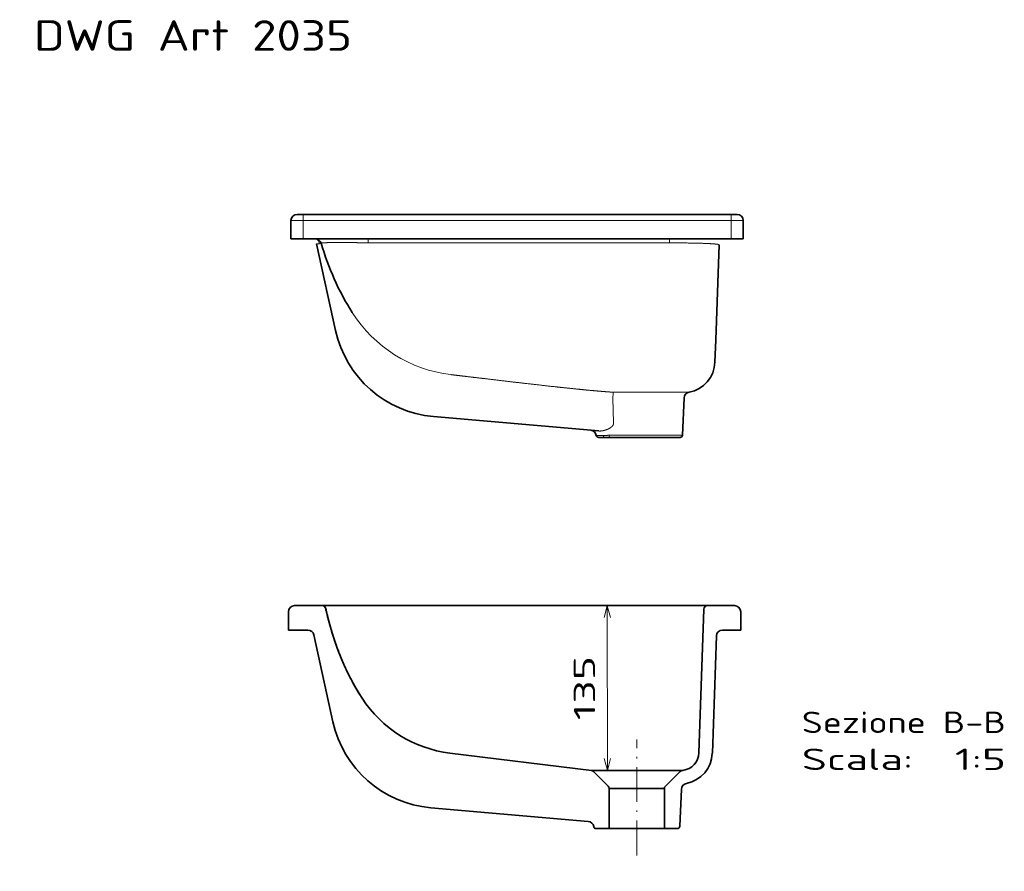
# Model space of a CAD drawing. Extents: x 32 to 349, y 12 to 273.
# Tile 5 of 5: x 179 to 340, y 134 to 273. Entities that reach past the tile are written whole.
import ezdxf
from ezdxf.enums import TextEntityAlignment as Align

# ---------------------------------------------------------------- set-up
doc = ezdxf.new("R2010")
doc.units = 0
doc.linetypes.add('DASHDOT', pattern=[18.5, 12, -3, 0.5, -3])
doc.layers.get('0').update_dxf_attribs({"lineweight": 13})
doc.styles.get("Standard").update_dxf_attribs({"font": 'isocp.shx'})
doc.dimstyles.get("Standard").update_dxf_attribs({"dimtxt": 2.5, "dimasz": 2.5, "dimexe": 1.25, "dimexo": 0.625, "dimtad": 1, "dimcen": 2.5, "dimadec": 0, "dimazin": 0, "dimtfac": 1, "dimtmove": 0, "dimatfit": 0, "dimfxl": 0, "dimarcsym": 0})

# ---------------------------------------------------------------- blocks, each defined once
blk = doc.blocks.new('*D')
at = {"color": 7, "lineweight": 13}
for p, q in [((108.82, 241.34), (36.28, 241.34)), ((38.28, 205.22), (38.28, 241.34)), ((108.82, 205.22), (36.28, 205.22)), ((275.09, 150.34), (275.06, 177.3)), ((108.82, 108.87), (35.49, 108.87)), ((37.49, 34.87), (37.49, 108.87)), ((88.64, 64.5), (114.74, 49.63)), ((123.61, 51.87), (181.15, 51.87)), ((108.82, 34.87), (35.49, 34.87)), ((54.82, 34.87), (54.82, 11.82)), ((166.82, 34.87), (166.82, 11.82)), ((54.82, 13.82), (166.82, 13.82))]:
    blk.add_line(p, q, dxfattribs=at)
at = {"color": 7, "lineweight": 13, "ltscale": 0.425}
blk.add_line((179.15, 34.87), (179.15, 51.87), dxfattribs=at)
at = {"color": 7, "lineweight": 13, "ltscale": 0.358312}
blk.add_line((166.82, 34.87), (181.15, 34.87), dxfattribs=at)
at = {"color": 7, "lineweight": 13}
for points in [[(38.8, 239.4), (38.28, 241.34), (37.76, 239.4)], [(37.76, 207.15), (38.28, 205.22), (38.8, 207.15)], [(275.58, 175.37), (275.06, 177.3), (274.55, 175.37)], [(274.57, 152.27), (275.09, 150.34), (275.6, 152.27)], [(38, 106.93), (37.49, 108.87), (36.97, 106.93)], [(108.84, 53.59), (106.9, 54.1), (108.32, 52.69)], [(179.67, 49.93), (179.15, 51.87), (178.64, 49.93)], [(112.81, 50.14), (114.74, 49.63), (113.32, 51.04)], [(36.97, 36.8), (37.49, 34.87), (38, 36.8)], [(178.64, 36.8), (179.15, 34.87), (179.67, 36.8)], [(56.75, 14.34), (54.82, 13.82), (56.75, 13.3)], [(164.89, 13.3), (166.82, 13.82), (164.89, 14.34)]]:
    blk.add_lwpolyline(points, dxfattribs=at)
for s, rotation, p, p2 in [('181', 90, (36.28, 218.02), (36.28, 228.53)), ('135', 90.0476, (273.08, 158.56), (273.07, 169.07)), ('370', 90, (35.49, 66.61), (35.49, 77.12)), ('%%c', 330.3452, (89.63, 66.23), (91.86, 64.96)), ('45', 330.3452, (92.73, 64.47), (98.62, 61.12)), ('85', 90, (177.15, 39.98), (177.15, 46.75))]:
    blk.add_text(s, height=3.5, rotation=rotation, dxfattribs=at).set_placement(p, p2, align=Align.FIT)
blk.add_text('560', height=3.5, dxfattribs=at).set_placement((105.57, 15.82), (116.08, 15.82), align=Align.FIT)
blk = doc.blocks.new('BLOCK7')
at = {"color": 7, "lineweight": 35, "ltscale": 0.125}
for p, q in [((-360, 0), (-365, 0)), ((-360, 0), (-365, 0)), ((-5, 0), (-10, 0))]:
    blk.add_line(p, q, dxfattribs=at)
at = {"color": 7, "lineweight": 35}
for p, q in [((-10, 0), (-360, 0)), ((-10, 0), (-360, 0)), ((-311.08, 0), (-342.42, 0)), ((-311.08, 0), (-342.42, 0)), ((-311.08, 0), (-59.73, 0)), ((-311.08, 0), (-59.73, 0)), ((-27.1, 0), (-59.73, 0)), ((-27.1, 0), (-59.73, 0)), ((-10, -20), (-360, -20)), ((-10, -20), (-360, -20)), ((-349.14, -23.93), (-333.52, -95.03)), ((-349.14, -23.93), (-333.52, -95.03)), ((-22.57, -102.52), (-19.86, -24.83)), ((-22.57, -102.52), (-19.86, -24.83)), ((-48.44, -150.17), (-49.77, -180.59)), ((-48.44, -150.17), (-49.77, -180.59)), ((-118.31, -177.2), (-253.46, -165.38)), ((-118.31, -177.2), (-253.46, -165.38)), ((-108.52, -182.5), (-51.76, -182.5)), ((-108.52, -182.5), (-51.76, -182.5))]:
    blk.add_line(p, q, dxfattribs=at)
at = {"color": 7, "lineweight": 13, "ltscale": 0.125}
for p, q in [((-360, 0), (-360, -5)), ((-360, 0), (-360, -5)), ((-10, 0), (-10, -5)), ((-10, 0), (-10, -5))]:
    blk.add_line(p, q, dxfattribs=at)
at = {"color": 7, "lineweight": 13, "ltscale": 0.25}
for p, q in [((-360, -5), (-370, -5)), ((-360, -5), (-370, -5)), ((0, -5), (-10, -5)), ((0, -5), (-10, -5))]:
    blk.add_line(p, q, dxfattribs=at)
at = {"color": 7, "lineweight": 35, "ltscale": 0.375}
for p, q in [((-370, -5), (-370, -20)), ((-370, -5), (-370, -20)), ((0, -5), (0, -20)), ((0, -5), (0, -20))]:
    blk.add_line(p, q, dxfattribs=at)
at = {"color": 7, "lineweight": 13}
for p, q in [((-10, -5), (-360, -5)), ((-10, -5), (-360, -5)), ((-306.81, -23.29), (-60.34, -23.29)), ((-306.81, -23.29), (-60.34, -23.29)), ((-106.68, -150.28), (-106.15, -170.51)), ((-106.68, -150.28), (-106.15, -170.51)), ((-46.18, -145.49), (-106.37, -145.49)), ((-46.18, -145.49), (-106.37, -145.49)), ((-109.93, -180.59), (-49.77, -180.59)), ((-109.93, -180.59), (-49.77, -180.59))]:
    blk.add_line(p, q, dxfattribs=at)
at = {"color": 7, "lineweight": 13, "ltscale": 0.375}
for p, q in [((-360, -5), (-360, -20)), ((-360, -5), (-360, -20)), ((-10, -5), (-10, -20)), ((-10, -5), (-10, -20))]:
    blk.add_line(p, q, dxfattribs=at)
at = {"color": 7, "lineweight": 35, "ltscale": 0.25}
for p, q in [((-370, -20), (-360, -20)), ((-370, -20), (-360, -20)), ((-10, -20), (0, -20)), ((-10, -20), (0, -20))]:
    blk.add_line(p, q, dxfattribs=at)
at = {"color": 7, "lineweight": 13, "ltscale": 0.082247}
for p, q in [((-306.81, -23.29), (-306.81, -20)), ((-306.81, -23.29), (-306.81, -20)), ((-60.34, -23.29), (-60.34, -20)), ((-60.34, -23.29), (-60.34, -20))]:
    blk.add_line(p, q, dxfattribs=at)
at = {"color": 7, "lineweight": 35, "ltscale": 0.45797}
blk.add_line((-22.57, -102.52), (-23.21, -120.83), dxfattribs=at)
blk.add_line((-22.57, -102.52), (-23.21, -120.83), dxfattribs=at)
at = {"color": 7, "lineweight": 13, "ltscale": 0.002766}
blk.add_line((-22.57, -102.52), (-22.58, -102.63), dxfattribs=at)
at = {"color": 7, "lineweight": 13, "ltscale": 0.000198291}
blk.add_line((-22.57, -102.52), (-22.57, -102.53), dxfattribs=at)
at = {"color": 7, "lineweight": 13, "ltscale": 0.140343}
blk.add_line((-114.65, -180.98), (-120.26, -180.82), dxfattribs=at)
blk.add_line((-114.65, -180.98), (-120.26, -180.82), dxfattribs=at)
at = {"color": 7, "lineweight": 35, "ltscale": 0.131958}
blk.add_line((-113, -182.5), (-118.28, -182.5), dxfattribs=at)
blk.add_line((-113, -182.5), (-118.28, -182.5), dxfattribs=at)
at = {"color": 7, "lineweight": 35, "ltscale": 0.112116}
blk.add_line((-108.52, -182.5), (-113, -182.5), dxfattribs=at)
blk.add_line((-108.52, -182.5), (-113, -182.5), dxfattribs=at)
at = {"color": 7, "lineweight": 35}
for centre, radius, start, end in [((-365, -5), 5, 90, 180), ((-365, -5), 5, 90, 180), ((-27.1, -3), 3, 90, 90.30272), ((-5, -5), 5, 0, 90), ((-5, -5), 5, 0, 90), ((-342.42, -3), 3, 89.70308, 90), ((-350.14, -25), 5, 16.57643, 89.74849), ((-350.14, -25), 5, 16.57643, 89.74849), ((-245.61, -75.72), 90, 192.38966, 265), ((-245.61, -75.72), 90, 192.38966, 265), ((-49.2, -119.92), 26, 280.69668, 358.00001), ((-49.2, -119.92), 26, 280.69668, 358.00001), ((-43.44, -150.39), 5, 100.69668, 177.50001), ((-43.44, -150.39), 5, 100.69668, 177.50001), ((-125.19, -181.62), 5, 9.19864, 84.85017), ((-125.19, -181.62), 5, 9.19864, 84.85017), ((-118.28, -180.5), 2, 189.19865, 270), ((-118.28, -180.5), 2, 189.19865, 270), ((-51.76, -180.5), 2, 270, 357.5), ((-51.76, -180.5), 2, 270, 357.5)]:
    blk.add_arc(centre, radius, start, end, dxfattribs=at)
at = {"color": 7, "lineweight": 13}
for centre, radius, start, end in [((629.27, -196.45), 737.4, 176.03682, 176.40968), ((629.27, -196.45), 737.4, 176.03682, 176.40968), ((-45.55, -114.51), 30.98, 268.81874, 272.17337), ((-45.55, -114.51), 30.98, 268.81874, 272.17337)]:
    blk.add_arc(centre, radius, start, end, dxfattribs=at)
for centre, major_axis, ratio, start_param, end_param in [((-350.14, -25), (0, -5), 0.697839, 1.747253, 3.136234), ((-350.14, -25), (0, -5), 0.697839, 1.747253, 3.136234), ((-350.14, -25), (4.79, 1.43), 0.039326, 5.499776, 6.283186), ((-350.14, -25), (4.79, 1.43), 0.039326, 5.499776, 6.283186), ((-226.21, -20.54), (24.23, -108.65), 0.997872, 5.060253, 5.945279), ((-226.21, -20.54), (24.23, -108.65), 0.997872, 5.060253, 5.945279), ((-113, -180.5), (0, -2), 0.845399, 4.955166, 6.283186), ((-113, -180.5), (0, -2), 0.845399, 4.955166, 6.283186), ((-108.52, -180.5), (0, -2), 0.707671, 4.756022, 6.283185), ((-108.52, -180.5), (0, -2), 0.707671, 4.756022, 6.283185)]:
    blk.add_ellipse(centre, major_axis=major_axis, ratio=ratio, start_param=start_param, end_param=end_param, dxfattribs=at)
at = {"color": 7, "lineweight": 35}
for centre, major_axis, ratio, start_param, end_param in [((11444.63, 10416.95), (11745.12, 10522.88), 0.11078, 3.089318, 3.105854), ((11444.63, 10416.95), (11745.12, 10522.88), 0.11078, 3.089318, 3.105854), ((3792.32, 3614.93), (4091.88, 3721.88), 0.186712, 3.079857, 3.109263), ((3792.32, 3614.93), (4091.88, 3721.88), 0.186712, 3.079857, 3.109263)]:
    blk.add_ellipse(centre, major_axis=major_axis, ratio=ratio, start_param=start_param, end_param=end_param, dxfattribs=at)
at = {"color": 7, "lineweight": 13}
for points, knots in [([(-346.71, -24.12), (-347.51, -24.04), (-348.19, -23.97), (-348.72, -23.92), (-349.06, -23.9), (-349.13, -23.92), (-349.14, -23.92), (-349.14, -23.92), (-349.14, -23.93)], [0, 0, 0, 0, 0, 0, 11.160554, 11.160554, 11.160554, 12.312929, 12.312929, 12.312929, 12.312929, 12.312929, 12.312929]), ([(-346.71, -24.12), (-347.51, -24.04), (-348.19, -23.97), (-348.72, -23.92), (-349.06, -23.9), (-349.13, -23.92), (-349.14, -23.92), (-349.14, -23.92), (-349.14, -23.93)], [0, 0, 0, 0, 0, 0, 11.160554, 11.160554, 11.160554, 12.312929, 12.312929, 12.312929, 12.312929, 12.312929, 12.312929]), ([(-345.35, -23.57), (-345.38, -23.46), (-345.03, -23.36), (-344.26, -23.26), (-341.67, -23.09), (-337.39, -22.98), (-334.64, -22.95), (-328.81, -22.92), (-322.28, -22.97), (-319.02, -23.02), (-315.14, -23.09), (-311.25, -23.17), (-310.66, -23.19), (-309.53, -23.22), (-308.39, -23.25), (-307.86, -23.26), (-307.34, -23.28), (-306.81, -23.29)], [0, 0, 0, 0, 0, 0, 23.715856, 23.715856, 23.715856, 52.327156, 52.327156, 52.327156, 78.812474, 78.812474, 78.812474, 83.75061, 83.75061, 83.75061, 88.005765, 88.005765, 88.005765, 88.005765, 88.005765, 88.005765]), ([(-345.35, -23.57), (-345.38, -23.46), (-345.03, -23.36), (-344.26, -23.26), (-341.67, -23.09), (-337.39, -22.98), (-334.64, -22.95), (-328.81, -22.92), (-322.28, -22.97), (-319.02, -23.02), (-315.14, -23.09), (-311.25, -23.17), (-310.66, -23.19), (-309.53, -23.22), (-308.39, -23.25), (-307.86, -23.26), (-307.34, -23.28), (-306.81, -23.29)], [0, 0, 0, 0, 0, 0, 23.715856, 23.715856, 23.715856, 52.327156, 52.327156, 52.327156, 78.812474, 78.812474, 78.812474, 83.75061, 83.75061, 83.75061, 88.005765, 88.005765, 88.005765, 88.005765, 88.005765, 88.005765]), ([(-19.86, -24.83), (-19.85, -24.64), (-20.43, -24.46), (-21.61, -24.29), (-25.49, -23.93), (-31.68, -23.64), (-35.72, -23.52), (-42.95, -23.36), (-50.81, -23.29), (-53.98, -23.28), (-57.16, -23.28), (-60.34, -23.29)], [0, 0, 0, 0, 0, 0, 31.998993, 31.998993, 31.998993, 73.055681, 73.055681, 73.055681, 99.650887, 99.650887, 99.650887, 99.650887, 99.650887, 99.650887]), ([(-19.86, -24.83), (-19.85, -24.64), (-20.43, -24.46), (-21.61, -24.29), (-25.49, -23.93), (-31.68, -23.64), (-35.72, -23.52), (-42.95, -23.36), (-50.81, -23.29), (-53.98, -23.28), (-57.16, -23.28), (-60.34, -23.29)], [0, 0, 0, 0, 0, 0, 31.998993, 31.998993, 31.998993, 73.055681, 73.055681, 73.055681, 99.650887, 99.650887, 99.650887, 99.650887, 99.650887, 99.650887]), ([(-239.3, -131.07), (-236.26, -131.43), (-233.21, -131.79), (-230.17, -132.16), (-224.22, -132.87), (-218.27, -133.57), (-214.64, -134.01), (-203.64, -135.31), (-192.65, -136.6), (-184.58, -137.54), (-172.1, -138.98), (-159.89, -140.35), (-155.55, -140.83), (-147.13, -141.75), (-139.06, -142.6), (-135.14, -143), (-127.79, -143.73), (-121.12, -144.34), (-118.02, -144.61), (-113.76, -144.96), (-109.86, -145.25), (-108.66, -145.33), (-107.5, -145.41), (-106.37, -145.49)], [0, 0, 0, 0, 0, 0, 26.52738, 26.52738, 26.52738, 51.802532, 51.802532, 51.802532, 122.430191, 122.430191, 122.430191, 161.38796, 161.38796, 161.38796, 199.825863, 199.825863, 199.825863, 236.918164, 236.918164, 236.918164, 253.948325, 253.948325, 253.948325, 253.948325, 253.948325, 253.948325]), ([(-239.3, -131.07), (-236.26, -131.43), (-233.21, -131.79), (-230.17, -132.16), (-224.22, -132.87), (-218.27, -133.57), (-214.64, -134.01), (-203.64, -135.31), (-192.65, -136.6), (-184.58, -137.54), (-172.1, -138.98), (-159.89, -140.35), (-155.55, -140.83), (-147.13, -141.75), (-139.06, -142.6), (-135.14, -143), (-127.79, -143.73), (-121.12, -144.34), (-118.02, -144.61), (-113.76, -144.96), (-109.86, -145.25), (-108.66, -145.33), (-107.5, -145.41), (-106.37, -145.49)], [0, 0, 0, 0, 0, 0, 26.52738, 26.52738, 26.52738, 51.802532, 51.802532, 51.802532, 122.430191, 122.430191, 122.430191, 161.38796, 161.38796, 161.38796, 199.825863, 199.825863, 199.825863, 236.918164, 236.918164, 236.918164, 253.948325, 253.948325, 253.948325, 253.948325, 253.948325, 253.948325]), ([(-118.31, -177.2), (-117.26, -177.29), (-116.14, -177.23), (-114.98, -177.05), (-113.2, -176.62), (-111.45, -175.96), (-110.86, -175.71), (-109.79, -175.2), (-108.78, -174.59), (-108.34, -174.28), (-107.64, -173.73), (-107.05, -173.1), (-106.84, -172.83), (-106.5, -172.33), (-106.28, -171.79), (-106.21, -171.55), (-106.14, -171.2), (-106.13, -170.84), (-106.13, -170.73), (-106.14, -170.62), (-106.15, -170.51)], [0, 0, 0, 0, 0, 0, 12.908533, 12.908533, 12.908533, 19.516654, 19.516654, 19.516654, 25.03958, 25.03958, 25.03958, 28.69645, 28.69645, 28.69645, 31.496198, 31.496198, 31.496198, 32.684532, 32.684532, 32.684532, 32.684532, 32.684532, 32.684532]), ([(-118.31, -177.2), (-117.26, -177.29), (-116.14, -177.23), (-114.98, -177.05), (-113.2, -176.62), (-111.45, -175.96), (-110.86, -175.71), (-109.79, -175.2), (-108.78, -174.59), (-108.34, -174.28), (-107.64, -173.73), (-107.05, -173.1), (-106.84, -172.83), (-106.5, -172.33), (-106.28, -171.79), (-106.21, -171.55), (-106.14, -171.2), (-106.13, -170.84), (-106.13, -170.73), (-106.14, -170.62), (-106.15, -170.51)], [0, 0, 0, 0, 0, 0, 12.908533, 12.908533, 12.908533, 19.516654, 19.516654, 19.516654, 25.03958, 25.03958, 25.03958, 28.69645, 28.69645, 28.69645, 31.496198, 31.496198, 31.496198, 32.684532, 32.684532, 32.684532, 32.684532, 32.684532, 32.684532]), ([(-109.93, -180.59), (-110.87, -180.73), (-111.78, -180.85), (-112.67, -180.94), (-113.58, -180.99), (-114.41, -180.99), (-114.49, -180.98), (-114.57, -180.98), (-114.65, -180.98)], [0, 0, 0, 0, 0, 0, 12.447066, 12.447066, 12.447066, 13.785356, 13.785356, 13.785356, 13.785356, 13.785356, 13.785356]), ([(-109.93, -180.59), (-110.87, -180.73), (-111.78, -180.85), (-112.67, -180.94), (-113.58, -180.99), (-114.41, -180.99), (-114.49, -180.98), (-114.57, -180.98), (-114.65, -180.98)], [0, 0, 0, 0, 0, 0, 12.447066, 12.447066, 12.447066, 13.785356, 13.785356, 13.785356, 13.785356, 13.785356, 13.785356])]:
    blk.add_open_spline(points, degree=5, knots=knots, dxfattribs=at)
blk = doc.blocks.new('BLOCK8')
at = {"color": 7, "lineweight": 13}
for s, p, p2 in [('Scala:', (-134.52, -50), (-134.52, -141.08)), ('Sezione B-B', (-104.28, -50), (-104.28, -216.98)), ('  1:5', (-134.52, -141.08), (-134.52, -216.98))]:
    blk.add_text(s, height=17.5, rotation=270, dxfattribs=at).set_placement(p, p2, align=Align.FIT)
blk = doc.blocks.new('BLOCK9')
at = {"color": 7, "lineweight": 35, "ltscale": 0.375}
for p, q in [((-5, 370), (-20, 370)), ((-5, 370), (-20, 370)), ((-20, 0), (-5, 0)), ((-5, 0), (-20, 0))]:
    blk.add_line(p, q, dxfattribs=at)
at = {"color": 7, "lineweight": 35, "ltscale": 0.399479}
for p, q in [((-20, 354.02), (-20, 370)), ((-20, 370), (-20, 354.02))]:
    blk.add_line(p, q, dxfattribs=at)
at = {"color": 7, "lineweight": 35}
for p, q in [((0, 342.42), (0, 365)), ((0, 342.42), (0, 365)), ((-23.93, 349.14), (-95.03, 333.52)), ((-23.93, 349.14), (-95.03, 333.52)), ((-176.64, 124.76), (-165.38, 253.46)), ((-165.38, 253.46), (-176.64, 124.76)), ((-134.87, 122.13), (-120.65, 237.99)), ((-134.87, 122.13), (-120.65, 237.99)), ((-149.78, 107.56), (-182.5, 107.56)), ((-149.78, 107.56), (-182.5, 107.56)), ((-149.78, 62.44), (-182.5, 62.44)), ((-149.78, 62.44), (-182.5, 62.44)), ((-150.17, 48.44), (-180.59, 49.77)), ((-150.17, 48.44), (-180.59, 49.77)), ((-2.9, 30.1), (-120.45, 34.21)), ((-2.9, 30.1), (-120.45, 34.21)), ((0, 5), (0, 27.1)), ((0, 5), (0, 27.1)), ((-24.83, 19.86), (-120.83, 23.21)), ((-24.83, 19.86), (-120.83, 23.21))]:
    blk.add_line(p, q, dxfattribs=at)
at = {"color": 7, "lineweight": 35, "ltscale": 0.268019}
blk.add_line((-182.5, 107.56), (-182.5, 118.28), dxfattribs=at)
blk.add_line((-182.5, 107.56), (-182.5, 118.28), dxfattribs=at)
at = {"color": 7, "lineweight": 35, "ltscale": 0.421732}
for p, q in [((-147.66, 108.44), (-135.73, 120.37)), ((-147.66, 108.44), (-135.73, 120.37)), ((-147.66, 61.56), (-135.73, 49.63)), ((-147.66, 61.56), (-135.73, 49.63))]:
    blk.add_line(p, q, dxfattribs=at)
at = {"color": 7, "lineweight": 35, "ltscale": 0.266823}
blk.add_line((-182.5, 51.76), (-182.5, 62.44), dxfattribs=at)
blk.add_line((-182.5, 51.76), (-182.5, 62.44), dxfattribs=at)
at = {"color": 7, "lineweight": 35, "ltscale": 0.01274}
blk.add_line((-134.87, 47.87), (-134.81, 47.37), dxfattribs=at)
blk.add_line((-134.87, 47.87), (-134.81, 47.37), dxfattribs=at)
at = {"color": 7, "lineweight": 35, "ltscale": 0.371582}
for p, q in [((-20, 0), (-20, 14.86)), ((-20, 14.86), (-20, 0))]:
    blk.add_line(p, q, dxfattribs=at)
at = {"color": 7, "lineweight": 35}
for centre, radius, start, end in [((-5, 365), 5, 0, 90), ((-5, 365), 5, 0, 90), ((-25, 354.02), 5, 282.38966, 360), ((-25, 354.02), 5, 282.38966, 360), ((-3, 342.42), 3, 282.51973, 360), ((-3, 342.42), 3, 282.51973, 360), ((-75.72, 245.61), 90, 102.38966, 175), ((-75.72, 245.61), 90, 102.38966, 175), ((-21.39, 225.8), 100, 122.96455, 172.99999), ((-21.39, 225.8), 100, 122.9645, 173.00001), ((-181.62, 125.19), 5, 279.19863, 354.99999), ((-181.62, 125.19), 5, 279.19864, 355), ((-137.85, 122.49), 3, 315.00019, 352.99979), ((-137.85, 122.49), 3, 315, 353), ((-180.5, 118.28), 2, 99.19865, 180.00001), ((-180.5, 118.28), 2, 99.19865, 180), ((-149.78, 110.56), 3, 269.99977, 314.99997), ((-149.78, 110.56), 3, 270, 315), ((-149.78, 59.44), 3, 45.00004, 90.00022), ((-149.78, 59.44), 3, 45, 89.99999), ((-180.5, 51.76), 2, 180, 267.49999), ((-180.5, 51.76), 2, 180, 267.5), ((-150.39, 43.44), 5, 10.69668, 87.50002), ((-150.39, 43.44), 5, 10.69668, 87.50001), ((-137.85, 47.51), 3, 7.00021, 44.99981), ((-137.85, 47.51), 3, 7, 45), ((-119.92, 49.2), 26, 190.6967, 267.99999), ((-119.92, 49.2), 26, 190.69668, 268.00001), ((-119.92, 49.2), 15, 187.0002, 267.99996), ((-119.92, 49.2), 15, 187.00012, 268.00001), ((-3, 27.1), 3, 0, 88), ((-3, 27.1), 3, 0, 88), ((-25, 14.86), 5, 0, 88), ((-25, 14.86), 5, 0, 88), ((-5, 5), 5, 270, 360), ((-5, 5), 5, 270, 360)]:
    blk.add_arc(centre, radius, start, end, dxfattribs=at)
blk.add_ellipse((185292.58, -201905.11), major_axis=(185392.64, -202196.05), ratio=0.025731, start_param=3.126739, end_param=3.137262, dxfattribs=at)
blk.add_open_spline([(-2.35, 339.49), (-17.33, 336.16), (-31.82, 331.87), (-45.71, 326.53), (-59.87, 319.62), (-73.07, 311.45), (-73.99, 310.87), (-74.9, 310.29), (-75.81, 309.7)], degree=5, knots=[0, 0, 0, 0, 0, 0, 103.58575, 103.58575, 103.58575, 111.354638, 111.354638, 111.354638, 111.354638, 111.354638, 111.354638], dxfattribs=at)
blk = doc.blocks.new('BLOCK10')
at = {"color": 7, "lineweight": 13}
blk.add_text('DWG Art 2035', height=5, dxfattribs=at).set_placement((-20, -16.94), (32.05, -16.94), align=Align.FIT)

msp = doc.modelspace()

# ---------------------------------------------------------------- linework, layer by layer
at = {"color": 7, "lineweight": 35}
msp.add_line((228.4007, 177.3115), (291.5177, 177.3115), dxfattribs=at)
at = {"color": 7, "linetype": 'DASHDOT', "lineweight": 13, "ltscale": 0.473589}
msp.add_line((279.8842, 136.4375), (279.8842, 155.3811), dxfattribs=at)
at = {"color": 7, "lineweight": 35, "ltscale": 0.373782}
msp.add_line((272.4591, 150.3367), (287.4104, 150.3491), dxfattribs=at)
at = {"color": 7, "lineweight": 35, "ltscale": 0.225625}
for p, q in [((275.3717, 147.3555), (284.3967, 147.3555)), ((275.3717, 140.8115), (284.3967, 140.8115))]:
    msp.add_line(p, q, dxfattribs=at)

# ---------------------------------------------------------------- block references
at = {"lineweight": 0}
msp.add_blockref('BLOCK10', (201.2588, 285.0677), dxfattribs=at)
at = {"lineweight": 0, "xscale": 0.2, "yscale": 0.2, "zscale": 0.2}
msp.add_blockref('BLOCK7', (297.3104, 241.3362), dxfattribs=at)
at = {"lineweight": 0, "xscale": 0.2, "yscale": 0.2, "zscale": 0.2, "rotation": 90.0000000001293}
for name in ['BLOCK9', 'BLOCK8']:
    msp.add_blockref(name, (296.8842, 177.3115), dxfattribs=at)

# ---------------------------------------------------------------- dimensions: what is measured, and where the dimension line sits
at = {"color": 0, "lineweight": 0}
for base, p1, p2, angle, middle, dimtype in [((37.4873, 108.8665), (110.8219, 34.8665), (110.8219, 108.8665), 90, (37.4873, 71.8665), 161), ((54.8219, 13.8217), (166.8219, 36.8665), (54.8219, 36.8665), 180, (110.8219, 13.8217), 161), ((179.1544, 51.8665), (164.8219, 34.8665), (121.6095, 51.8665), 89.999523, (179.1544, 43.3665), 160), ((38.2775, 241.3362), (110.8219, 205.2188), (110.8219, 241.3362), 90, (38.2775, 223.2775), 161), ((275.0862, 150.3388), (291.5177, 177.3115), (272.4591, 150.3367), 270.046169, (275.075, 163.8183), 160)]:
    dim = msp.add_linear_dim(base=base, p1=p1, p2=p2, angle=angle, dimstyle='Standard', override={"dimlfac": 5}, dxfattribs=at)
    dim.commit()
    dim.dimension.update_dxf_attribs({"geometry": '*D', "text_midpoint": middle, "dimtype": dimtype})
dim = msp.add_diameter_dim_2p(p1=(114.7434, 49.6338), p2=(106.9005, 54.0991), dimstyle='Standard', override={"dimlfac": 5}, dxfattribs=at)
dim.commit()
dim.dimension.update_dxf_attribs({"geometry": '*D', "text_midpoint": (93.1332, 61.9374), "dimtype": 163})

doc.saveas('drawing.dxf')
